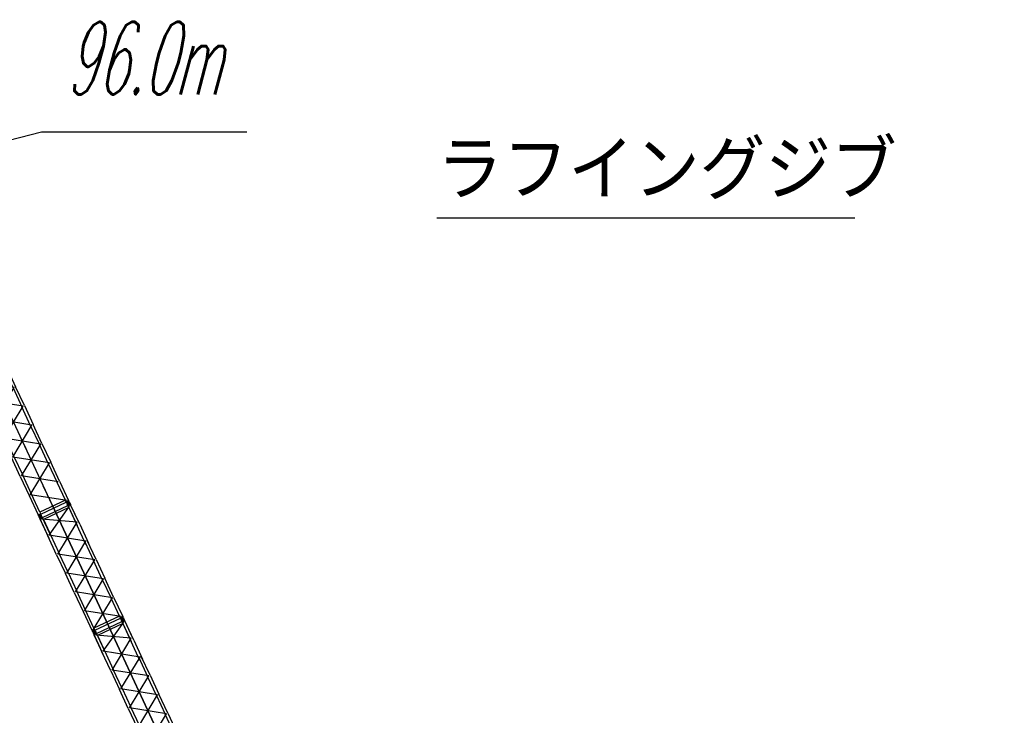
# Model space of a CAD drawing. Extents: x 26250 to 211390, y 12641 to 169243.
# Tile 132 of 132: x 150520 to 196702, y 136626 to 169243. Entities that reach past the tile are written whole.
import ezdxf
from ezdxf.enums import TextEntityAlignment as Align

# ---------------------------------------------------------------- set-up
doc = ezdxf.new("R2010")
doc.units = 0
doc.header["$LTSCALE"] = 212.5
doc.linetypes.add('CENTER', pattern=[50.5, 30, -9, 2.5, -9])
doc.linetypes.add('HIDDEN', pattern=[12.6, 8.4, -4.2])
doc.layers.add('11', color=7, linetype='CONTINUOUS')
doc.styles.get("Standard").update_dxf_attribs({"font": 'txt', "bigfont": 'bigfont'})

# ---------------------------------------------------------------- blocks, each defined once
blk = doc.blocks.new('*G31')
at = {"layer": '11', "color": 7, "linetype": 'CONTINUOUS'}
for p, q in [((154123, 140462), (155316, 141018)), ((155359, 140926), (154166, 140370)), ((155278, 141099), (155276, 141103)), ((155278, 141099), (155280, 141094)), ((155321, 141005), (155278, 141099)), ((155315, 141019), (155313, 141024)), ((155316, 141018), (155359, 140926)), ((155326, 140999), (155316, 141018)), ((155442, 141065), (155320, 141008)), ((155446, 141055), (155326, 140999)), ((155326, 140999), (155691, 140214)), ((155359, 140926), (155751, 140087)), ((155398, 141160), (155400, 141156)), ((155402, 141151), (155400, 141156)), ((155400, 141156), (155442, 141065)), ((155437, 141076), (155435, 141081)), ((155442, 141065), (155435, 141061)), ((155446, 141055), (155442, 141065)), ((155871, 140143), (155446, 141055)), ((155812, 140270), (155446, 141055)), ((153964, 140486), (153961, 140490)), ((153964, 140486), (153966, 140481)), ((153964, 140486), (154377, 139601)), ((154128, 140452), (154006, 140395)), ((154084, 140548), (154086, 140543)), ((154498, 139657), (154085, 140543)), ((154088, 140538), (154086, 140543)), ((154128, 140452), (154121, 140448)), ((154132, 140442), (154123, 140462)), ((154166, 140370), (154123, 140462)), ((154436, 139474), (154011, 140386)), ((154166, 140370), (154557, 139530)), ((156163, 139202), (155751, 140087)), ((155871, 140143), (156284, 139258)), ((154790, 138716), (154377, 139601)), ((154498, 139657), (154911, 138772)), ((156104, 139329), (156517, 138444)), ((156637, 138500), (156225, 139385)), ((154790, 138716), (155203, 137831)), ((155323, 137887), (154911, 138772)), ((156930, 137558), (156517, 138444)), ((156637, 138500), (157050, 137615)), ((155616, 136946), (155203, 137831)), ((155323, 137887), (155736, 137002)), ((156930, 137558), (157342, 136673)), ((157463, 136730), (157050, 137615)), ((155616, 136946), (156028, 136061)), ((156149, 136117), (155736, 137002)), ((157463, 136730), (157888, 135818)), ((157734, 135834), (157342, 136673)), ((156028, 136061), (156453, 135149)), ((156540, 135278), (156149, 136117)), ((157734, 135834), (156540, 135278)), ((157777, 135742), (157734, 135834)), ((157888, 135818), (157767, 135762)), ((157893, 135809), (157771, 135752)), ((157884, 135808), (157777, 135758)), ((157893, 135809), (157886, 135805)), ((157893, 135809), (157888, 135818)), ((157936, 135718), (157893, 135809)), ((156583, 135186), (157777, 135742)), ((157767, 135762), (157777, 135742)), ((157777, 135758), (157770, 135755)), ((157770, 135755), (157813, 135661)), ((156453, 135149), (156574, 135205)), ((156463, 135145), (156456, 135142)), ((156456, 135142), (156499, 135048)), ((156579, 135196), (156457, 135139)), ((156461, 135150), (156463, 135145)), ((156462, 135128), (156464, 135123)), ((156570, 135195), (156463, 135145)), ((156540, 135278), (156583, 135186)), ((156571, 135193), (156568, 135199)), ((156579, 135196), (156571, 135193)), ((156574, 135205), (156583, 135186)), ((156622, 135105), (156579, 135196)), ((156584, 135185), (156587, 135180)), ((156620, 135110), (156622, 135105)), ((156624, 135101), (156622, 135105))]:
    blk.add_line(p, q, dxfattribs=at)
at = {"layer": '11', "color": 7, "linetype": 'CENTER'}
for p, q in [((154437, 139629), (155398, 141000)), ((155400, 141156), (155278, 141099)), ((155399, 141155), (155279, 141099)), ((155370, 141062), (155292, 141228)), ((155339, 141127), (155309, 141192)), ((155386, 141026), (155339, 141127)), ((154085, 140543), (153964, 140486)), ((154086, 140543), (153964, 140486)), ((153978, 140615), (154025, 140514)), ((153994, 140580), (154072, 140413)), ((153998, 140411), (154003, 140401)), ((154025, 140514), (154055, 140450)), ((157218, 135383), (154682, 140821)), ((154682, 140821), (157218, 135383)), ((155752, 140242), (154084, 140388)), ((154850, 138744), (155752, 140242)), ((156164, 139357), (154437, 139629)), ((155263, 137859), (156164, 139357)), ((156577, 138472), (154850, 138744)), ((155676, 136974), (156577, 138472)), ((156990, 137587), (155263, 137859)), ((156089, 136089), (156990, 137587)), ((157403, 136701), (155676, 136974)), ((156501, 135203), (157403, 136701)), ((157815, 135816), (156089, 136089)), ((157905, 135624), (157827, 135790)), ((157898, 135798), (157901, 135793)), ((157779, 135736), (157774, 135746)), ((157936, 135718), (157813, 135661)), ((157935, 135717), (157814, 135661)), ((157875, 135689), (157844, 135754)), ((156622, 135105), (156499, 135048)), ((156621, 135105), (156500, 135048))]:
    blk.add_line(p, q, dxfattribs=at)
at = {"layer": '11', "color": 7, "linetype": 'HIDDEN'}
blk.add_line((156568, 135199), (156461, 135150), dxfattribs=at)
at = {"layer": '11', "color": 7, "linetype": 'CONTINUOUS'}
for centre, radius in [((155339, 141127), 25.5), ((155339, 141127), 25.5), ((155339, 141127), 25), ((155339, 141127), 25), ((154025, 140514), 25.5), ((154025, 140514), 25.5), ((157875, 135689), 25), ((156560, 135077), 25.5)]:
    blk.add_circle(centre, radius, dxfattribs=at)
for centre, start, end in [((155337, 141132), 115, -155), ((155337, 141132), 25, 115), ((155341, 141123), 17.4285, 25.0021), ((154023, 140519), 115, -155), ((154023, 140519), -162.5741, -154.9979), ((154023, 140519), 25, 115), ((154023, 140519), 25, 32.5755), ((157872, 135694), 115, -155), ((157877, 135685), -155, -65), ((157872, 135694), 25, 115), ((157877, 135685), -65, 25), ((156558, 135081), 115, -155), ((156563, 135072), -155, -65), ((156558, 135081), 25, 115), ((156563, 135072), -65, 25), ((156558, 135081), 25, 32.5755)]:
    blk.add_arc(centre, 67.5, start, end, dxfattribs=at)
blk = doc.blocks.new('*G32')
at = {"layer": '11', "color": 7, "linetype": 'CENTER'}
for p, q in [((147853, 157497), (146261, 156755)), ((147726, 157513), (147680, 157491)), ((147762, 157375), (147685, 157542)), ((147732, 157441), (147702, 157506)), ((146890, 155816), (147791, 157314)), ((152146, 146259), (147075, 157134)), ((147075, 157134), (152146, 146259)), ((147792, 157469), (147671, 157413)), ((147793, 157469), (147671, 157412)), ((147779, 157340), (147732, 157441)), ((146479, 156857), (146356, 156799)), ((146479, 156856), (146356, 156799)), ((146448, 156762), (146370, 156929)), ((146391, 156725), (146396, 156715)), ((148204, 156429), (146477, 156701)), ((146516, 156777), (146514, 156782)), ((147302, 154931), (148204, 156429)), ((148616, 155544), (148204, 156429)), ((148616, 155544), (146890, 155816)), ((147715, 154046), (148616, 155544)), ((149029, 154658), (147302, 154931)), ((148128, 153160), (149029, 154658)), ((149442, 153773), (147715, 154046)), ((148541, 152275), (149442, 153773)), ((149855, 152888), (148128, 153160)), ((148953, 151390), (149855, 152888)), ((150267, 152003), (148541, 152275)), ((149366, 150505), (150267, 152003)), ((150680, 151118), (148953, 151390)), ((149779, 149620), (150680, 151118)), ((151093, 150233), (149366, 150505)), ((150192, 148735), (151093, 150233)), ((151506, 149347), (149779, 149620)), ((150604, 147849), (151506, 149347)), ((151918, 148462), (150192, 148735)), ((151017, 146964), (151918, 148462)), ((152331, 147577), (150604, 147849)), ((152744, 146692), (151017, 146964)), ((152707, 146611), (152702, 146621)), ((152864, 146594), (152742, 146537)), ((152863, 146593), (152743, 146537)), ((152827, 146674), (152830, 146668)), ((151550, 145981), (151428, 145924)), ((151549, 145980), (151429, 145924)), ((151541, 145902), (151494, 145880))]:
    blk.add_line(p, q, dxfattribs=at)
at = {"layer": '11', "color": 7, "linetype": 'CONTINUOUS'}
for p, q in [((146516, 156775), (147709, 157332)), ((147752, 157240), (146559, 156683)), ((147671, 157412), (147668, 157417)), ((147714, 157318), (147671, 157412)), ((147671, 157412), (147673, 157408)), ((147708, 157332), (147705, 157337)), ((147709, 157332), (147752, 157240)), ((147718, 157312), (147709, 157332)), ((147835, 157378), (147713, 157321)), ((147839, 157368), (147718, 157312)), ((147752, 157240), (148143, 156401)), ((147791, 157474), (147793, 157469)), ((147793, 157469), (147835, 157378)), ((147793, 157469), (147795, 157465)), ((147830, 157389), (147828, 157395)), ((147835, 157378), (147828, 157375)), ((147839, 157368), (147835, 157378)), ((148264, 156457), (147839, 157368)), ((146356, 156799), (146354, 156804)), ((146400, 156706), (146356, 156799)), ((146356, 156799), (146359, 156795)), ((146362, 156866), (146424, 156895)), ((146521, 156766), (146399, 156708)), ((146404, 156699), (146399, 156708)), ((146404, 156699), (146525, 156755)), ((146829, 155788), (146404, 156699)), ((146477, 156861), (146479, 156857)), ((146479, 156857), (146521, 156766)), ((146479, 156856), (146481, 156852)), ((146521, 156766), (146514, 156762)), ((146525, 156755), (146516, 156775)), ((146559, 156683), (146516, 156775)), ((146559, 156683), (146950, 155844)), ((148556, 155515), (148143, 156401)), ((148264, 156457), (148677, 155572)), ((147242, 154903), (146829, 155788)), ((146950, 155844), (147363, 154959)), ((148556, 155515), (148969, 154630)), ((149089, 154687), (148677, 155572)), ((147242, 154903), (147655, 154018)), ((147775, 154074), (147363, 154959)), ((149382, 153745), (148969, 154630)), ((149089, 154687), (149502, 153801)), ((148068, 153132), (147655, 154018)), ((147775, 154074), (148188, 153189)), ((149915, 152916), (149502, 153801)), ((149382, 153745), (149794, 152860)), ((148068, 153132), (148480, 152247)), ((148601, 152303), (148188, 153189)), ((149915, 152916), (150328, 152031)), ((150207, 151975), (149794, 152860)), ((148893, 151362), (148480, 152247)), ((148601, 152303), (149014, 151418)), ((150207, 151975), (150620, 151090)), ((150740, 151146), (150328, 152031)), ((148893, 151362), (149306, 150477)), ((149426, 150533), (149014, 151418)), ((151033, 150205), (150620, 151090)), ((150740, 151146), (151153, 150261)), ((149719, 149592), (149306, 150477)), ((149426, 150533), (149839, 149648)), ((151033, 150205), (151445, 149319)), ((151566, 149376), (151153, 150261)), ((150252, 148763), (149839, 149648)), ((149719, 149592), (150131, 148707)), ((151858, 148434), (151445, 149319)), ((151566, 149376), (151979, 148490)), ((150544, 147821), (150131, 148707)), ((150252, 148763), (150665, 147878)), ((151858, 148434), (152271, 147549)), ((152392, 147605), (151979, 148490)), ((150544, 147821), (150957, 146936)), ((151077, 146992), (150665, 147878)), ((152662, 146710), (152271, 147549)), ((152392, 147605), (152817, 146694)), ((150957, 146936), (151382, 146025)), ((151469, 146153), (151077, 146992)), ((152662, 146710), (151469, 146153)), ((151512, 146061), (152705, 146618)), ((152705, 146618), (152662, 146710)), ((152696, 146638), (152705, 146618)), ((152698, 146630), (152742, 146537)), ((152822, 146685), (152700, 146628)), ((152797, 146499), (152858, 146527)), ((152822, 146685), (152814, 146681)), ((152822, 146685), (152817, 146694)), ((152864, 146594), (152822, 146685)), ((152862, 146598), (152864, 146594)), ((152866, 146589), (152864, 146594)), ((151385, 146015), (151382, 146025)), ((151384, 146018), (151428, 145924)), ((151508, 146072), (151385, 146015)), ((151391, 146004), (151393, 145999)), ((151469, 146153), (151512, 146061)), ((151508, 146072), (151500, 146068)), ((151502, 146081), (151512, 146061)), ((151550, 145981), (151508, 146072)), ((151513, 146061), (151515, 146056))]:
    blk.add_line(p, q, dxfattribs=at)
for centre in [(147732, 157441), (147732, 157441), (146418, 156828), (146418, 156828), (152803, 146565), (152803, 146565), (151489, 145952), (151489, 145952)]:
    blk.add_circle(centre, 25, dxfattribs=at)
for centre, start, end in [((147730, 157445), 115, -155), ((147730, 157445), 25, 115), ((146416, 156833), 115, -155), ((146416, 156833), 25, 115), ((152805, 146561), -155, -65), ((152805, 146561), -65, 25), ((151491, 145948), -65, 29.2246), ((151491, 145948), -159.2253, -65)]:
    blk.add_arc(centre, 67.5, start, end, dxfattribs=at)
blk = doc.blocks.new('*G33')
at = {"layer": '11', "color": 7, "linetype": 'CONTINUOUS'}
for p, q in [((151587, 145900), (152781, 146456)), ((152742, 146537), (152740, 146541)), ((152742, 146537), (152744, 146532)), ((152786, 146443), (152742, 146537)), ((152779, 146457), (152777, 146462)), ((152781, 146456), (152824, 146364)), ((152790, 146436), (152781, 146456)), ((152907, 146503), (152784, 146446)), ((152910, 146493), (152790, 146436)), ((152790, 146436), (153156, 145652)), ((152862, 146598), (152864, 146594)), ((152866, 146589), (152864, 146594)), ((152864, 146594), (152907, 146503)), ((152902, 146514), (152899, 146519)), ((152907, 146503), (152899, 146499)), ((152910, 146493), (152907, 146503)), ((153335, 145581), (152910, 146493)), ((153276, 145708), (152910, 146493)), ((151548, 145985), (151550, 145981)), ((151962, 145095), (151549, 145980)), ((151552, 145976), (151550, 145981)), ((152824, 146364), (151630, 145807)), ((152824, 146364), (153215, 145525)), ((151428, 145924), (151426, 145928)), ((151428, 145924), (151430, 145919)), ((151429, 145924), (151842, 145039)), ((151593, 145890), (151470, 145833)), ((151901, 144912), (151476, 145824)), ((151593, 145890), (151585, 145886)), ((151596, 145880), (151587, 145900)), ((151630, 145807), (151587, 145900)), ((151630, 145807), (152021, 144968)), ((153628, 144640), (153215, 145525)), ((153335, 145581), (153748, 144696)), ((152254, 144154), (151842, 145039)), ((151962, 145095), (152375, 144210)), ((153568, 144767), (153981, 143882)), ((154102, 143938), (153689, 144823)), ((152254, 144154), (152667, 143269)), ((152788, 143325), (152375, 144210)), ((154394, 142996), (153981, 143882)), ((154102, 143938), (154514, 143053)), ((153080, 142384), (152667, 143269)), ((152788, 143325), (153200, 142440)), ((154394, 142996), (154807, 142111)), ((154927, 142167), (154514, 143053)), ((153080, 142384), (153493, 141498)), ((153613, 141555), (153200, 142440)), ((155198, 141272), (154807, 142111)), ((154927, 142167), (155352, 141256)), ((153493, 141498), (153918, 140587)), ((154004, 140715), (153613, 141555)), ((155198, 141272), (154004, 140715)), ((154047, 140623), (155241, 141180)), ((155241, 141180), (155198, 141272)), ((155352, 141256), (155232, 141200)), ((155232, 141200), (155241, 141180)), ((155242, 141196), (155234, 141193)), ((155234, 141193), (155278, 141099)), ((155358, 141247), (155235, 141190)), ((155349, 141246), (155242, 141196)), ((155358, 141247), (155350, 141243)), ((155358, 141247), (155352, 141256)), ((155400, 141156), (155358, 141247)), ((153918, 140587), (154038, 140643)), ((153928, 140583), (153920, 140580)), ((153920, 140580), (153964, 140486)), ((154043, 140634), (153921, 140577)), ((153926, 140587), (153928, 140583)), ((153926, 140566), (153929, 140561)), ((154034, 140633), (153928, 140583)), ((154004, 140715), (154047, 140623)), ((154036, 140630), (154033, 140637)), ((154043, 140634), (154036, 140630)), ((154038, 140643), (154047, 140623)), ((154086, 140543), (154043, 140634)), ((154049, 140623), (154051, 140618)), ((154084, 140548), (154086, 140543)), ((154088, 140538), (154086, 140543))]:
    blk.add_line(p, q, dxfattribs=at)
at = {"layer": '11', "color": 7, "linetype": 'CENTER'}
for p, q in [((151902, 145067), (152862, 146438)), ((152864, 146594), (152742, 146537)), ((152863, 146593), (152743, 146537)), ((152834, 146499), (152756, 146666)), ((152803, 146565), (152773, 146630)), ((152850, 146464), (152803, 146565)), ((151550, 145981), (151428, 145924)), ((151549, 145980), (151429, 145924)), ((151442, 146053), (151489, 145952)), ((151458, 146018), (151536, 145851)), ((151489, 145952), (151519, 145887)), ((154682, 140821), (152146, 146259)), ((152146, 146259), (154682, 140821)), ((151463, 145849), (151467, 145839)), ((153216, 145680), (151548, 145825)), ((152315, 144182), (153216, 145680)), ((153629, 144795), (151902, 145067)), ((152727, 143297), (153629, 144795)), ((154041, 143910), (152315, 144182)), ((153140, 142412), (154041, 143910)), ((154454, 143024), (152727, 143297)), ((153553, 141526), (154454, 143024)), ((154867, 142139), (153140, 142412)), ((153966, 140641), (154867, 142139)), ((155280, 141254), (153553, 141526)), ((155243, 141173), (155238, 141183)), ((155400, 141156), (155278, 141099)), ((155399, 141155), (155279, 141099)), ((155370, 141062), (155292, 141228)), ((155339, 141127), (155309, 141192)), ((155363, 141236), (155365, 141231)), ((154086, 140543), (153964, 140486)), ((154085, 140543), (153964, 140486))]:
    blk.add_line(p, q, dxfattribs=at)
at = {"layer": '11', "color": 7, "linetype": 'HIDDEN'}
blk.add_line((154033, 140637), (153926, 140587), dxfattribs=at)
at = {"layer": '11', "color": 7, "linetype": 'CONTINUOUS'}
for centre, radius in [((152803, 146565), 25.5), ((152803, 146565), 25.5), ((152803, 146565), 25), ((152803, 146565), 25), ((151489, 145952), 25.5), ((151489, 145952), 25.5), ((155339, 141127), 25), ((154025, 140514), 25.5)]:
    blk.add_circle(centre, radius, dxfattribs=at)
for centre, start, end in [((152801, 146570), 115, -155), ((152801, 146570), 25, 115), ((152805, 146561), 17.4285, 25.0021), ((151487, 145957), 115, -155), ((151487, 145957), -162.5741, -154.9979), ((151487, 145957), 25, 115), ((151487, 145957), 25, 32.5755), ((155337, 141132), 115, -155), ((155341, 141123), -155, -65), ((155337, 141132), 25, 115), ((155341, 141123), -65, 25), ((154023, 140519), 115, -155), ((154027, 140510), -155, -65), ((154023, 140519), 25, 115), ((154027, 140510), -65, 25), ((154023, 140519), 25, 32.5755)]:
    blk.add_arc(centre, 67.5, start, end, dxfattribs=at)

msp = doc.modelspace()

# ---------------------------------------------------------------- linework, layer by layer
at = {"layer": '11', "color": 7, "linetype": 'CONTINUOUS'}
msp.add_line((170093, 159950), (189693, 159950), dxfattribs=at)
msp.add_lwpolyline([(145764, 162506), (151550, 163980), (161179, 163980)], dxfattribs=at)

# ---------------------------------------------------------------- block references
for name in ['*G32', '*G33', '*G31']:
    msp.add_blockref(name, (0, 0), dxfattribs=at)

# ---------------------------------------------------------------- texts
at = {"layer": '11', "color": 7, "linetype": 'CONTINUOUS', "oblique": 15, "width": 0.5}
msp.add_text('96.0m', height=3400, dxfattribs=at).set_placement((152679, 164721), align=Align.BOTTOM_LEFT)
at = {"layer": '11', "color": 7, "linetype": 'CONTINUOUS'}
msp.add_text('ラフイングジブ', height=2800, dxfattribs=at).set_placement((170093, 159950), align=Align.BOTTOM_LEFT)

doc.saveas('drawing.dxf')
